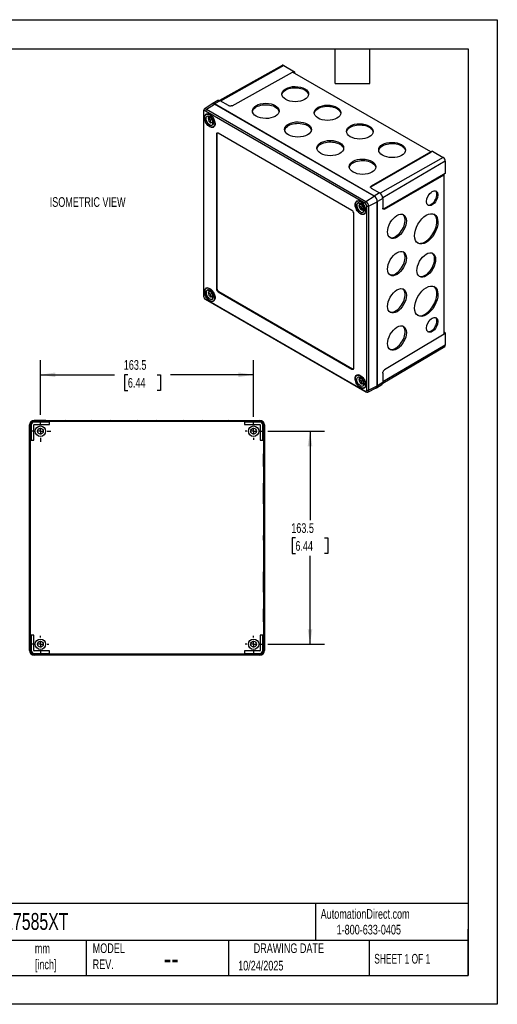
# Model space of a CAD drawing. Header units: millimetres. Extents: x 0 to 978, y 0 to 756.
# Tile 2 of 2: x 612 to 978, y 0 to 756. Entities that reach past the tile are written whole.
import ezdxf

# ---------------------------------------------------------------- set-up
doc = ezdxf.new("R2010")
doc.units = ezdxf.units.MM
doc.header["$LTSCALE"] = 3.5
doc.linetypes.add('CENTERX2', pattern=[20.32, 12.7, -2.54, 2.54, -2.54])
doc.layers.add('CENTER', color=40, linetype='CENTERX2')
doc.layers.add('DIMENSIONS', color=140, linetype='Continuous', lineweight=25)
doc.layers.add('TEXT', color=140, linetype='Continuous', lineweight=25)
doc.styles.add('SLDTEXTSTYLE0', font='TXT', dxfattribs={"width": 0.7})
doc.styles.add('SLDTEXTSTYLE1', font='TXT', dxfattribs={"width": 0.65})
doc.dimstyles.new('SLDDIMSTYLE0', dxfattribs={"dimtxt": 7.553027, "dimasz": 11.557, "dimexe": 0, "dimexo": 0.0625, "dimgap": 1.888257, "dimtad": 0, "dimtih": 1, "dimtoh": 1, "dimdec": 1, "dimrnd": 1e-09, "dimzin": 12, "dimdsep": 46, "dimtxsty": 'SLDTEXTSTYLE0', "dimsah": 1, "dimcen": 0.09, "dimadec": 0, "dimazin": 3, "dimtfac": 1, "dimtdec": 1, "dimtofl": 0, "dimtmove": 0, "dimatfit": 3, "dimfxl": 0, "dimfrac": 2, "dimtolj": 1, "dimtzin": 12, "dimarcsym": 0})

# ---------------------------------------------------------------- blocks, each defined once
blk = doc.blocks.new('_D_9')
at = {"layer": 'DIMENSIONS'}
for p, q in [((627.46, 452.33), (627.46, 494.25)), ((790.96, 450.83), (790.96, 494.25)), ((627.46, 483.14), (684.34, 483.14)), ((694.57, 483.14), (692.03, 483.14)), ((692.03, 483.14), (692.03, 471.14)), ((717.02, 483.14), (719.55, 483.14)), ((719.55, 483.14), (719.55, 471.14)), ((790.96, 483.14), (727.25, 483.14)), ((692.03, 471.14), (694.57, 471.14)), ((719.55, 471.14), (717.02, 471.14))]:
    blk.add_line(p, q, dxfattribs=at)
for points in [[(627.46, 483.14), (639.02, 481.36), (639.02, 484.92)], [(790.96, 483.14), (779.41, 484.92), (779.41, 481.36)]]:
    blk.add_solid(points, dxfattribs=at)
at = {"layer": 'DIMENSIONS', "char_height": 7.408, "attachment_point": 1, "style": 'SLDTEXTSTYLE0'}
for s, insert in [('163.5', (691.43, 494.38)), ('6.44', (694.57, 480.69))]:
    blk.add_mtext(s, dxfattribs=dict(at, insert=insert))
blk = doc.blocks.new('_D_10')
at = {"layer": 'DIMENSIONS'}
for p, q in [((801.95, 439.84), (845.38, 439.84)), ((834.26, 439.84), (834.26, 371.66)), ((823.04, 357.96), (820.5, 357.96)), ((820.5, 357.96), (820.5, 345.96)), ((845.49, 357.96), (848.02, 357.96)), ((848.02, 357.96), (848.02, 345.96)), ((820.5, 345.96), (823.04, 345.96)), ((834.26, 276.34), (834.26, 344.27)), ((848.02, 345.96), (845.49, 345.96)), ((801.95, 276.34), (845.38, 276.34))]:
    blk.add_line(p, q, dxfattribs=at)
for points in [[(834.26, 439.84), (832.49, 428.28), (836.04, 428.28)], [(834.26, 276.34), (836.04, 287.9), (832.49, 287.9)]]:
    blk.add_solid(points, dxfattribs=at)
at = {"layer": 'DIMENSIONS', "char_height": 7.408, "attachment_point": 1, "style": 'SLDTEXTSTYLE0'}
for s, insert in [('163.5', (819.9, 369.2)), ('6.44', (823.04, 355.51))]:
    blk.add_mtext(s, dxfattribs=dict(at, insert=insert))
blk = doc.blocks.new('SW_CENTERMARKSYMBOL_13')
at = {"layer": 'CENTER', "color": 0}
for p, q in [((0, 5.08), (0, 8.04)), ((-5.08, 0), (-8.04, 0)), ((0, 0), (-2.54, 0)), ((0, 0), (0, 2.54)), ((0, 0), (0, -2.54)), ((0, 0), (2.54, 0)), ((5.08, 0), (8.04, 0)), ((0, -5.08), (0, -8.04))]:
    blk.add_line(p, q, dxfattribs=at)
blk = doc.blocks.new('SW_CENTERMARKSYMBOL_14')
at = {"layer": 'CENTER', "color": 0}
for p, q in [((-5.08, 0), (-6.54, 0)), ((0, 0), (-2.54, 0)), ((0, 5.08), (0, 6.54)), ((0, 0), (0, 2.54)), ((0, 0), (0, -2.54)), ((0, 0), (2.54, 0)), ((5.08, 0), (6.54, 0)), ((0, -5.08), (0, -6.54))]:
    blk.add_line(p, q, dxfattribs=at)
blk = doc.blocks.new('SW_CENTERMARKSYMBOL_15')
at = {"layer": 'CENTER', "color": 0}
for p, q in [((-5.08, 0), (-6.54, 0)), ((0, 0), (-2.54, 0)), ((0, 5.08), (0, 6.54)), ((0, 0), (0, 2.54)), ((0, 0), (0, -2.54)), ((0, 0), (2.54, 0)), ((5.08, 0), (6.54, 0)), ((0, -5.08), (0, -6.54))]:
    blk.add_line(p, q, dxfattribs=at)
blk = doc.blocks.new('SW_CENTERMARKSYMBOL_16')
at = {"layer": 'CENTER', "color": 0}
for p, q in [((-5.08, 0), (-6.54, 0)), ((0, 0), (-2.54, 0)), ((0, 5.08), (0, 6.54)), ((0, 0), (0, 2.54)), ((0, 0), (0, -2.54)), ((0, 0), (2.54, 0)), ((5.08, 0), (6.54, 0)), ((0, -5.08), (0, -6.54))]:
    blk.add_line(p, q, dxfattribs=at)

msp = doc.modelspace()

# ---------------------------------------------------------------- linework, layer by layer
at = {"color": 7, "linetype": 'Continuous'}
for p, q in [((0.01, 755.66), (977.91, 755.66)), ((977.91, 755.66), (977.91, 0.01)), ((977.91, 0.01), (0.01, 0.01))]:
    msp.add_line(p, q, dxfattribs=at)
for p, q in [((812.97, 720.63), (764.89, 693.56)), ((814.06, 720.52), (765.73, 693.1)), ((814.06, 720.52), (822.38, 715.71)), ((774.46, 689.67), (820.84, 715.51)), ((926.85, 654.31), (820.84, 715.51)), ((822.38, 715.71), (821.44, 715.17)), ((822.38, 715.71), (822.38, 714.62)), ((759.25, 691.04), (753.17, 686.99)), ((754.74, 686.87), (761.06, 690.9)), ((763.56, 693.55), (759.29, 691.14)), ((765.27, 693.37), (761.03, 690.96)), ((883.43, 620.3), (761.03, 690.96)), ((883.39, 620.28), (761.06, 690.9)), ((771.65, 689.69), (765.27, 693.37)), ((752.59, 685.63), (752.59, 684.77)), ((752.59, 684.77), (752.59, 543.51)), ((754.74, 686.87), (753.99, 685.58)), ((876.32, 614.96), (753.99, 685.58)), ((755.52, 683.44), (754.6, 682.91)), ((754.74, 686.87), (877.07, 616.25)), ((756.03, 681.36), (758.06, 680.19)), ((757.44, 680.54), (756.03, 679.73)), ((759.22, 679.52), (757.44, 680.54)), ((758.06, 680.19), (758.06, 680.9)), ((758.51, 680.45), (758.06, 680.19)), ((758.06, 678.55), (756.03, 679.73)), ((759.35, 679.3), (758.06, 678.55)), ((758.06, 676.21), (758.06, 678.55)), ((759.47, 677.02), (758.06, 676.21)), ((759.47, 677.74), (759.47, 679.08)), ((759.93, 678), (759.47, 677.74)), ((760.09, 677.38), (759.47, 677.74)), ((759.47, 677.74), (759.47, 675.39)), ((760.1, 673.38), (761.02, 673.91)), ((762.79, 667.9), (762.44, 667.69)), ((762.44, 667.69), (762.44, 549.21)), ((762.79, 667.9), (762.79, 549.42)), ((866.46, 609.28), (763.86, 668.51)), ((926.85, 654.31), (881.28, 628)), ((926.85, 653.78), (881.28, 627.47)), ((928.14, 654.66), (926.85, 653.94)), ((926.85, 653.78), (926.85, 654.31)), ((928.14, 654.66), (936.46, 649.86)), ((936.46, 649.86), (888.09, 622.42)), ((938.01, 647.17), (890.07, 619)), ((938.01, 647.17), (938.01, 637.56)), ((936.61, 636.88), (891.04, 610.57)), ((891.5, 610.31), (937.07, 636.62)), ((936.61, 636.88), (937.07, 636.62)), ((938.01, 637.56), (936.75, 636.8)), ((937.07, 514.19), (937.07, 636.62)), ((881.28, 628), (881.28, 627.47)), ((877.07, 616.25), (883.39, 620.28)), ((881.29, 626.39), (887.67, 622.71)), ((887.67, 622.71), (883.43, 620.3)), ((871.13, 616.7), (870.21, 616.17)), ((873.67, 613.45), (871.64, 614.62)), ((873.05, 613.8), (871.64, 612.99)), ((871.64, 612.99), (873.67, 611.81)), ((873.05, 613.8), (874.83, 612.77)), ((873.67, 614.16), (873.67, 613.45)), ((874.13, 613.71), (873.67, 613.45)), ((874.96, 612.56), (873.67, 611.81)), ((875.08, 612.34), (875.08, 611)), ((876.32, 614.96), (877.07, 616.25)), ((877.72, 612.54), (879.21, 612.54)), ((877.72, 471.28), (877.72, 612.54)), ((879.21, 612.54), (885.87, 616)), ((879.21, 612.54), (879.21, 471.28)), ((885.87, 474.74), (885.87, 616)), ((890.11, 618.49), (885.9, 616.02)), ((885.9, 474.67), (885.9, 616.02)), ((890.11, 618.49), (890.11, 611.13)), ((867.87, 488.35), (867.87, 606.83)), ((873.67, 611.81), (873.67, 609.47)), ((875.08, 610.28), (873.67, 609.47)), ((875.54, 611.26), (875.08, 611)), ((875.08, 611), (875.7, 610.64)), ((875.08, 608.65), (875.08, 611)), ((875.71, 606.64), (876.63, 607.17)), ((891.04, 610.57), (891.5, 610.31)), ((755.52, 549.94), (754.6, 549.41)), ((758.06, 546.68), (756.03, 547.86)), ((757.44, 547.04), (756.03, 546.22)), ((756.03, 546.22), (758.06, 545.05)), ((757.44, 547.04), (759.22, 546.01)), ((758.06, 547.4), (758.06, 546.68)), ((758.51, 546.95), (758.06, 546.68)), ((759.35, 545.8), (758.06, 545.05)), ((758.06, 545.05), (758.06, 542.7)), ((759.47, 545.58), (759.47, 544.23)), ((759.93, 544.5), (759.47, 544.23)), ((759.47, 544.23), (760.09, 543.88)), ((759.47, 541.89), (759.47, 544.23)), ((762.79, 549.42), (762.44, 549.21)), ((764.21, 546.97), (763.86, 546.77)), ((763.86, 546.77), (866.46, 487.54)), ((764.21, 546.97), (866.81, 487.74)), ((753.99, 541.09), (876.32, 470.47)), ((754.74, 540.66), (753.99, 541.09)), ((877.07, 470.04), (754.74, 540.66)), ((759.47, 543.52), (758.06, 542.7)), ((760.1, 539.88), (761.02, 540.41)), ((937.07, 514.19), (891.5, 486.96)), ((937.07, 515.98), (938.01, 515.43)), ((938.01, 515.43), (937.07, 514.89)), ((938.01, 515.43), (938.01, 505.82)), ((890.08, 476.72), (937.57, 504.82)), ((938.01, 505.82), (890.11, 477.68)), ((866.81, 487.74), (866.46, 487.54)), ((890.11, 484.51), (890.11, 477.15)), ((871.13, 483.2), (870.21, 482.66)), ((871.64, 481.11), (873.67, 479.94)), ((873.05, 480.3), (871.64, 479.48)), ((873.67, 478.31), (871.64, 479.48)), ((874.83, 479.27), (873.05, 480.3)), ((873.67, 479.94), (873.67, 480.65)), ((874.13, 480.21), (873.67, 479.94)), ((874.96, 479.06), (873.67, 478.31)), ((873.67, 475.96), (873.67, 478.31)), ((875.08, 476.78), (873.67, 475.96)), ((875.08, 477.49), (875.08, 478.84)), ((875.54, 477.76), (875.08, 477.49)), ((875.7, 477.14), (875.08, 477.49)), ((875.08, 477.49), (875.08, 475.15)), ((890.11, 477.15), (885.9, 474.67)), ((875.71, 473.14), (876.63, 473.67)), ((876.32, 470.47), (877.07, 470.04)), ((877.72, 471.28), (879.21, 471.28)), ((878.53, 469.86), (885.08, 473.1)), ((879.21, 471.28), (885.87, 474.74)), ((885.19, 473.08), (889.4, 475.57)), ((622.66, 448.09), (622.66, 448.14)), ((622.66, 448.14), (795.76, 448.14)), ((631.68, 448.09), (622.66, 448.09)), ((631.68, 447.44), (622.66, 447.44)), ((622.66, 446.84), (622.66, 447.44)), ((634.43, 446.84), (622.66, 446.84)), ((631.68, 447.44), (631.68, 448.09)), ((634.25, 447.5), (633.68, 448.07)), ((633.68, 448.07), (633.68, 447.42)), ((634.25, 446.86), (633.68, 447.42)), ((634.25, 446.86), (634.25, 447.5)), ((634.25, 447.5), (784.18, 447.5)), ((634.45, 446.86), (634.25, 446.86)), ((634.43, 446.84), (634.45, 446.86)), ((634.43, 444.87), (634.43, 446.84)), ((634.45, 444.86), (634.45, 446.86)), ((784, 446.84), (783.98, 446.86)), ((784.18, 446.86), (783.98, 446.86)), ((783.98, 446.86), (783.98, 444.86)), ((784, 446.84), (784, 444.87)), ((795.76, 446.84), (784, 446.84)), ((784.75, 448.07), (784.18, 447.5)), ((784.18, 446.86), (784.18, 447.5)), ((784.18, 446.86), (784.75, 447.42)), ((784.75, 447.42), (784.75, 448.07)), ((786.75, 448.09), (795.76, 448.09)), ((786.75, 448.09), (786.75, 447.44)), ((795.76, 447.44), (786.75, 447.44)), ((795.76, 448.09), (795.76, 448.14)), ((795.76, 446.84), (795.76, 447.44)), ((619.16, 271.54), (619.16, 444.64)), ((619.22, 444.64), (619.16, 444.64)), ((619.22, 444.64), (619.22, 435.62)), ((619.86, 444.64), (619.86, 435.62)), ((620.47, 444.64), (619.86, 444.64)), ((620.47, 444.64), (620.47, 432.87)), ((622.43, 432.87), (622.43, 444.64)), ((622.43, 444.64), (622.45, 444.64)), ((622.45, 432.86), (622.45, 444.64)), ((622.66, 444.87), (634.43, 444.87)), ((622.66, 444.87), (622.66, 444.86)), ((622.66, 444.86), (634.45, 444.86)), ((634.43, 444.87), (634.45, 444.86)), ((784, 444.87), (783.98, 444.86)), ((783.98, 444.86), (795.76, 444.86)), ((784, 444.87), (795.76, 444.87)), ((795.76, 444.87), (795.76, 444.86)), ((796, 444.64), (795.98, 444.64)), ((795.98, 444.64), (795.98, 432.86)), ((796, 444.64), (796, 432.87)), ((797.96, 432.87), (797.96, 444.64)), ((797.96, 444.64), (798.56, 444.64)), ((798.56, 435.62), (798.56, 444.64)), ((799.21, 444.64), (799.21, 435.62)), ((799.21, 444.64), (799.26, 444.64)), ((799.26, 444.64), (799.26, 271.54)), ((619.22, 435.62), (619.86, 435.62)), ((619.23, 433.62), (619.8, 433.06)), ((619.88, 433.62), (619.23, 433.62)), ((620.45, 433.06), (619.8, 433.06)), ((619.8, 283.13), (619.8, 433.06)), ((620.45, 433.06), (619.88, 433.62)), ((620.45, 433.06), (620.45, 432.86)), ((620.47, 432.87), (620.45, 432.86)), ((620.45, 432.86), (622.45, 432.86)), ((620.47, 432.87), (622.43, 432.87)), ((622.43, 432.87), (622.45, 432.86)), ((796, 432.87), (795.98, 432.86)), ((795.98, 432.86), (797.98, 432.86)), ((796, 432.87), (797.96, 432.87)), ((797.96, 432.87), (797.98, 432.86)), ((797.98, 433.06), (798.55, 433.62)), ((797.98, 432.86), (797.98, 433.06)), ((797.98, 433.06), (798.63, 433.06)), ((799.19, 433.62), (798.55, 433.62)), ((798.56, 435.62), (799.21, 435.62)), ((798.63, 433.06), (799.19, 433.62)), ((798.63, 433.06), (798.63, 283.13)), ((619.22, 280.56), (619.22, 271.54)), ((619.86, 280.56), (619.22, 280.56)), ((619.8, 283.13), (619.23, 282.56)), ((619.23, 282.56), (619.88, 282.56)), ((620.45, 283.13), (619.8, 283.13)), ((619.86, 280.56), (619.86, 271.54)), ((620.45, 283.13), (619.88, 282.56)), ((620.45, 283.33), (620.45, 283.13)), ((620.47, 283.31), (620.45, 283.33)), ((622.45, 283.33), (620.45, 283.33)), ((622.43, 283.31), (620.47, 283.31)), ((620.47, 283.31), (620.47, 271.54)), ((622.43, 283.31), (622.45, 283.33)), ((622.43, 271.54), (622.43, 283.31)), ((622.45, 271.54), (622.45, 283.33)), ((796, 283.31), (795.98, 283.33)), ((795.98, 283.33), (795.98, 271.54)), ((797.98, 283.33), (795.98, 283.33)), ((796, 283.31), (796, 271.54)), ((797.96, 283.31), (796, 283.31)), ((797.96, 283.31), (797.98, 283.33)), ((797.96, 271.54), (797.96, 283.31)), ((797.98, 283.13), (797.98, 283.33)), ((797.98, 283.13), (798.55, 282.56)), ((797.98, 283.13), (798.63, 283.13)), ((798.55, 282.56), (799.19, 282.56)), ((798.56, 271.54), (798.56, 280.56)), ((799.21, 280.56), (798.56, 280.56)), ((799.19, 282.56), (798.63, 283.13)), ((799.21, 280.56), (799.21, 271.54)), ((619.22, 271.54), (619.16, 271.54)), ((620.47, 271.54), (619.86, 271.54)), ((622.43, 271.54), (622.45, 271.54)), ((622.66, 271.31), (622.66, 271.33)), ((634.45, 271.33), (622.66, 271.33)), ((634.43, 271.31), (622.66, 271.31)), ((622.66, 269.34), (634.43, 269.34)), ((622.66, 269.34), (622.66, 268.74)), ((622.66, 268.74), (631.68, 268.74)), ((622.66, 268.09), (622.66, 268.04)), ((622.66, 268.09), (631.68, 268.09)), ((795.76, 268.04), (622.66, 268.04)), ((631.68, 268.09), (631.68, 268.74)), ((634.25, 269.33), (633.68, 268.76)), ((633.68, 268.76), (633.68, 268.11)), ((633.68, 268.11), (634.25, 268.68)), ((634.25, 269.33), (634.45, 269.33)), ((634.25, 269.33), (634.25, 268.68)), ((784.18, 268.68), (634.25, 268.68)), ((634.43, 271.31), (634.45, 271.33)), ((634.43, 269.34), (634.43, 271.31)), ((634.43, 269.34), (634.45, 269.33)), ((634.45, 269.33), (634.45, 271.33)), ((784, 271.31), (783.98, 271.33)), ((795.76, 271.33), (783.98, 271.33)), ((783.98, 271.33), (783.98, 269.33)), ((784, 269.34), (783.98, 269.33)), ((783.98, 269.33), (784.18, 269.33)), ((784, 271.31), (784, 269.34)), ((795.76, 271.31), (784, 271.31)), ((784, 269.34), (795.76, 269.34)), ((784.18, 269.33), (784.75, 268.76)), ((784.18, 269.33), (784.18, 268.68)), ((784.18, 268.68), (784.75, 268.11)), ((784.75, 268.11), (784.75, 268.76)), ((786.75, 268.74), (795.76, 268.74)), ((786.75, 268.74), (786.75, 268.09)), ((795.76, 268.09), (786.75, 268.09)), ((795.76, 271.31), (795.76, 271.33)), ((795.76, 269.34), (795.76, 268.74)), ((795.76, 268.09), (795.76, 268.04)), ((796, 271.54), (795.98, 271.54)), ((797.96, 271.54), (798.56, 271.54)), ((799.21, 271.54), (799.26, 271.54))]:
    msp.add_line(p, q)
at = {"flags": 128}
for points in [[(812.72, 698.07), (812.74, 698.17), (812.98, 698.97), (813.4, 699.74), (814, 700.47), (814.77, 701.14), (815.69, 701.75), (816.74, 702.28), (817.91, 702.73), (819.17, 703.07), (820.51, 703.32), (821.89, 703.45), (823.28, 703.48), (824.68, 703.4), (826.04, 703.21), (827.34, 702.91), (828.56, 702.52), (829.67, 702.03), (830.66, 701.46), (831.51, 700.81), (832.19, 700.11), (832.7, 699.36), (833.04, 698.57), (833.15, 698.02)], [(790.11, 685.13), (790.35, 685.91), (790.77, 686.68), (791.37, 687.41), (792.14, 688.08), (793.06, 688.69), (794.11, 689.22), (795.28, 689.66), (796.55, 690.01), (797.88, 690.25), (799.26, 690.39), (800.66, 690.42), (802.05, 690.34), (803.41, 690.15), (804.71, 689.85), (805.93, 689.45), (807.04, 688.97), (808.03, 688.39), (808.88, 687.75), (809.56, 687.05), (810.08, 686.3), (810.41, 685.51), (810.51, 685.07)], [(837.47, 683.79), (837.49, 683.89), (837.72, 684.68), (838.15, 685.45), (838.75, 686.18), (839.52, 686.86), (840.44, 687.46), (841.49, 688), (842.66, 688.44), (843.92, 688.79), (845.26, 689.03), (846.63, 689.17), (848.03, 689.19), (849.42, 689.11), (850.78, 688.92), (852.09, 688.62), (853.3, 688.23), (854.42, 687.74), (855.41, 687.17), (856.25, 686.53), (856.94, 685.82), (857.45, 685.07), (857.78, 684.29), (857.9, 683.73)], [(757.35, 673.41), (756.62, 673.91), (755.91, 674.54), (755.25, 675.3), (754.65, 676.14), (754.14, 677.04), (753.74, 677.99), (753.45, 678.93), (753.29, 679.86), (753.25, 680.72), (753.35, 681.51), (753.58, 682.18), (753.93, 682.73), (754.39, 683.13), (754.94, 683.37), (755.57, 683.44), (756.26, 683.34), (756.98, 683.08), (757.72, 682.65), (758.44, 682.08), (759.13, 681.39), (759.76, 680.59), (760.31, 679.71), (760.77, 678.78), (761.12, 677.83), (761.35, 676.89), (761.45, 675.99), (761.41, 675.16), (761.25, 674.43), (760.96, 673.82), (760.56, 673.34), (760.05, 673.02), (759.45, 672.87), (758.79, 672.88), (758.08, 673.06), (757.35, 673.41)], [(757.35, 682.64), (758.06, 682.15), (758.75, 681.52), (759.4, 680.78), (759.97, 679.95), (760.45, 679.06), (760.83, 678.14), (761.09, 677.22), (761.22, 676.33), (761.22, 675.5), (761.09, 674.76), (760.83, 674.13), (760.45, 673.65), (759.97, 673.31), (759.4, 673.15), (758.75, 673.15), (758.06, 673.32), (757.35, 673.66), (756.64, 674.14), (755.95, 674.77), (755.3, 675.51), (754.73, 676.34), (754.25, 677.23), (753.87, 678.15), (753.61, 679.08), (753.48, 679.97), (753.48, 680.8), (753.61, 681.53), (753.87, 682.16), (754.25, 682.64), (754.73, 682.98), (755.3, 683.15), (755.95, 683.14), (756.64, 682.97), (757.35, 682.64)], [(757.35, 681.41), (757.96, 680.99), (758.54, 680.42), (759.06, 679.76), (759.51, 679.02), (759.85, 678.23), (760.08, 677.45), (760.17, 676.69), (760.14, 676.01), (759.98, 675.42), (759.69, 674.96), (759.3, 674.65), (758.81, 674.51), (758.25, 674.53), (757.66, 674.72), (757.04, 675.08), (756.45, 675.57), (755.89, 676.19), (755.4, 676.9), (755.01, 677.66), (754.72, 678.45), (754.56, 679.23), (754.53, 679.95), (754.62, 680.59), (754.85, 681.12), (755.19, 681.51), (755.64, 681.73), (756.16, 681.8), (756.74, 681.69), (757.35, 681.41)], [(756.03, 681.36), (756.14, 681.7), (756.19, 681.79)], [(759.93, 675.31), (759.83, 675.32), (759.47, 675.39)], [(814.86, 670.84), (815.1, 671.62), (815.52, 672.39), (816.12, 673.12), (816.89, 673.79), (817.81, 674.4), (818.86, 674.93), (820.03, 675.38), (821.3, 675.72), (822.63, 675.97), (824.01, 676.1), (825.41, 676.13), (826.8, 676.05), (828.16, 675.86), (829.46, 675.56), (830.68, 675.17), (831.79, 674.68), (832.78, 674.11), (833.63, 673.46), (834.31, 672.76), (834.83, 672.01), (835.16, 671.22), (835.26, 670.79)], [(862.22, 669.5), (862.24, 669.6), (862.47, 670.39), (862.9, 671.16), (863.5, 671.89), (864.26, 672.57), (865.18, 673.18), (866.24, 673.71), (867.41, 674.15), (868.67, 674.5), (870, 674.74), (871.38, 674.88), (872.78, 674.91), (874.17, 674.82), (875.53, 674.63), (876.83, 674.34), (878.05, 673.94), (879.17, 673.45), (880.16, 672.88), (881, 672.24), (881.69, 671.53), (882.2, 670.78), (882.53, 670), (882.65, 669.45)], [(839.61, 656.55), (839.85, 657.33), (840.27, 658.1), (840.87, 658.83), (841.64, 659.51), (842.56, 660.12), (843.61, 660.65), (844.78, 661.09), (846.04, 661.44), (847.38, 661.68), (848.76, 661.82), (850.15, 661.84), (851.55, 661.76), (852.91, 661.57), (854.21, 661.27), (855.43, 660.88), (856.54, 660.39), (857.53, 659.82), (858.38, 659.18), (859.06, 658.47), (859.57, 657.72), (859.91, 656.94), (860.01, 656.5)], [(886.97, 655.21), (886.98, 655.31), (887.22, 656.11), (887.65, 656.88), (888.25, 657.61), (889.01, 658.28), (889.93, 658.89), (890.99, 659.42), (892.16, 659.86), (893.42, 660.21), (894.75, 660.46), (896.13, 660.59), (897.53, 660.62), (898.92, 660.54), (900.28, 660.35), (901.58, 660.05), (902.8, 659.65), (903.92, 659.17), (904.91, 658.6), (905.75, 657.95), (906.44, 657.25), (906.95, 656.5), (907.28, 655.71), (907.4, 655.16)], [(864.36, 642.26), (864.59, 643.04), (865.02, 643.81), (865.62, 644.54), (866.39, 645.22), (867.31, 645.83), (868.36, 646.36), (869.53, 646.8), (870.79, 647.15), (872.13, 647.39), (873.5, 647.53), (874.9, 647.56), (876.29, 647.47), (877.65, 647.28), (878.96, 646.99), (880.17, 646.59), (881.29, 646.1), (882.28, 645.53), (883.12, 644.89), (883.81, 644.19), (884.32, 643.43), (884.65, 642.65), (884.76, 642.21)], [(924.48, 613.49), (924.96, 613.4), (925.66, 613.42), (926.4, 613.62), (927.17, 613.99), (927.94, 614.51), (928.68, 615.17), (929.38, 615.95), (930.01, 616.82), (930.56, 617.77), (931, 618.75), (931.32, 619.74), (931.52, 620.72), (931.59, 621.64), (931.52, 622.49), (931.32, 623.23), (931, 623.85), (930.65, 624.24)], [(872.96, 616.14), (873.69, 615.64), (874.4, 615.01), (875.07, 614.26), (875.66, 613.41), (876.17, 612.51), (876.57, 611.56), (876.86, 610.62), (877.03, 609.69), (877.06, 608.83), (876.96, 608.04), (876.73, 607.37), (876.38, 606.82), (875.93, 606.42), (875.37, 606.18), (874.74, 606.11), (874.05, 606.21), (873.33, 606.48), (872.59, 606.9), (871.87, 607.47), (871.18, 608.17), (870.55, 608.97), (870, 609.84), (869.54, 610.77), (869.19, 611.72), (868.96, 612.66), (868.86, 613.56), (868.9, 614.39), (869.06, 615.12), (869.35, 615.73), (869.76, 616.21), (870.26, 616.53), (870.86, 616.68), (871.52, 616.67), (872.23, 616.49), (872.96, 616.14)], [(872.96, 615.9), (872.25, 616.23), (871.56, 616.4), (870.91, 616.41), (870.34, 616.24), (869.86, 615.9), (869.48, 615.42), (869.22, 614.79), (869.09, 614.05), (869.09, 613.23), (869.22, 612.34), (869.48, 611.41), (869.86, 610.49), (870.34, 609.6), (870.91, 608.77), (871.56, 608.03), (872.25, 607.4), (872.96, 606.91), (873.68, 606.58), (874.37, 606.41), (875.01, 606.4), (875.58, 606.57), (876.07, 606.91), (876.44, 607.39), (876.7, 608.02), (876.83, 608.75), (876.83, 609.58), (876.7, 610.47), (876.44, 611.4), (876.07, 612.32), (875.58, 613.21), (875.01, 614.04), (874.37, 614.78), (873.68, 615.41), (872.96, 615.9)], [(872.96, 614.67), (872.35, 614.95), (871.77, 615.05), (871.25, 614.99), (870.81, 614.76), (870.46, 614.38), (870.24, 613.85), (870.14, 613.21), (870.17, 612.49), (870.33, 611.71), (870.62, 610.92), (871.02, 610.16), (871.5, 609.45), (872.06, 608.83), (872.66, 608.33), (873.27, 607.98), (873.87, 607.79), (874.42, 607.76), (874.91, 607.91), (875.3, 608.22), (875.59, 608.68), (875.75, 609.27), (875.79, 609.95), (875.69, 610.71), (875.46, 611.49), (875.12, 612.27), (874.67, 613.02), (874.15, 613.68), (873.57, 614.24), (872.96, 614.67)], [(871.8, 615.05), (871.76, 614.96), (871.64, 614.62)], [(875.08, 608.65), (875.44, 608.58), (875.54, 608.57)], [(895.39, 588.52), (896.18, 588.33), (897.06, 588.32), (897.99, 588.47), (898.96, 588.8), (899.95, 589.29), (900.93, 589.94), (901.9, 590.73), (902.83, 591.65), (903.71, 592.68), (904.52, 593.81), (905.24, 595), (905.87, 596.25), (906.38, 597.52), (906.78, 598.8), (907.04, 600.05), (907.18, 601.26), (907.18, 602.41), (907.04, 603.46), (906.78, 604.4), (906.38, 605.23), (905.87, 605.9), (905.54, 606.21)], [(916.66, 584.34), (917.45, 584.09), (918.38, 583.98), (919.38, 584.04), (920.42, 584.26), (921.49, 584.65), (922.57, 585.21), (923.66, 585.91), (924.73, 586.75), (925.77, 587.73), (926.76, 588.82), (927.7, 590), (928.55, 591.27), (929.32, 592.61), (929.99, 593.99), (930.56, 595.39), (931, 596.79), (931.33, 598.18), (931.52, 599.53), (931.59, 600.82), (931.52, 602.04), (931.33, 603.16), (931, 604.17), (930.56, 605.06), (929.99, 605.81), (929.33, 606.41)], [(895.39, 559.94), (896.18, 559.76), (897.06, 559.74), (897.99, 559.89), (898.96, 560.22), (899.95, 560.71), (900.93, 561.36), (901.9, 562.15), (902.83, 563.07), (903.71, 564.1), (904.52, 565.23), (905.24, 566.43), (905.87, 567.67), (906.38, 568.95), (906.78, 570.22), (907.04, 571.47), (907.18, 572.68), (907.18, 573.83), (907.04, 574.88), (906.78, 575.83), (906.38, 576.65), (905.87, 577.33), (905.54, 577.63)], [(917.91, 558.76), (918, 558.72), (918.81, 558.53), (919.69, 558.51), (920.62, 558.67), (921.59, 558.99), (922.57, 559.48), (923.56, 560.13), (924.53, 560.92), (925.46, 561.84), (926.34, 562.88), (927.15, 564), (927.87, 565.2), (928.5, 566.45), (929.01, 567.72), (929.4, 568.99), (929.67, 570.25), (929.81, 571.46), (929.81, 572.6), (929.67, 573.65), (929.4, 574.6), (929.01, 575.42), (928.5, 576.1), (928.08, 576.48)], [(757.35, 549.38), (758.08, 548.88), (758.79, 548.24), (759.45, 547.49), (760.05, 546.65), (760.56, 545.74), (760.96, 544.8), (761.25, 543.85), (761.41, 542.93), (761.45, 542.06), (761.35, 541.28), (761.12, 540.6), (760.77, 540.06), (760.31, 539.66), (759.76, 539.42), (759.13, 539.35), (758.44, 539.45), (757.72, 539.71), (756.98, 540.14), (756.26, 540.71), (755.57, 541.4), (754.94, 542.2), (754.39, 543.08), (753.93, 544.01), (753.58, 544.96), (753.35, 545.9), (753.25, 546.79), (753.29, 547.62), (753.45, 548.36), (753.74, 548.97), (754.14, 549.45), (754.65, 549.77), (755.25, 549.92), (755.91, 549.91), (756.62, 549.72), (757.35, 549.38)], [(757.35, 540.15), (758.06, 539.81), (758.75, 539.64), (759.4, 539.64), (759.97, 539.81), (760.45, 540.14), (760.83, 540.63), (761.09, 541.25), (761.22, 541.99), (761.22, 542.82), (761.09, 543.71), (760.83, 544.63), (760.45, 545.56), (759.97, 546.45), (759.4, 547.28), (758.75, 548.02), (758.06, 548.64), (757.35, 549.13), (756.64, 549.47), (755.95, 549.64), (755.3, 549.64), (754.73, 549.47), (754.25, 549.14), (753.87, 548.65), (753.61, 548.03), (753.48, 547.29), (753.48, 546.46), (753.61, 545.57), (753.87, 544.65), (754.25, 543.73), (754.73, 542.84), (755.3, 542.01), (755.95, 541.27), (756.64, 540.64), (757.35, 540.15)], [(757.35, 541.38), (757.96, 541.1), (758.54, 540.99), (759.06, 541.05), (759.51, 541.28), (759.85, 541.67), (760.08, 542.19), (760.17, 542.83), (760.14, 543.56), (759.98, 544.33), (759.69, 545.12), (759.3, 545.89), (758.81, 546.6), (758.25, 547.22), (757.66, 547.71), (757.04, 548.07), (756.45, 548.26), (755.89, 548.28), (755.4, 548.14), (755.01, 547.83), (754.72, 547.37), (754.56, 546.78), (754.53, 546.1), (754.62, 545.34), (754.85, 544.55), (755.19, 543.77), (755.64, 543.03), (756.16, 542.36), (756.74, 541.8), (757.35, 541.38)], [(756.19, 548.29), (756.14, 548.2), (756.03, 547.86)], [(895.39, 531.36), (896.18, 531.18), (897.06, 531.16), (897.99, 531.31), (898.96, 531.64), (899.95, 532.13), (900.93, 532.78), (901.9, 533.57), (902.83, 534.49), (903.71, 535.52), (904.52, 536.65), (905.24, 537.85), (905.87, 539.09), (906.38, 540.37), (906.78, 541.64), (907.04, 542.9), (907.18, 544.1), (907.18, 545.25), (907.04, 546.3), (906.78, 547.25), (906.38, 548.07), (905.87, 548.75), (905.54, 549.05)], [(916.66, 528.82), (917.45, 528.57), (918.38, 528.45), (919.38, 528.51), (920.42, 528.74), (921.49, 529.13), (922.57, 529.68), (923.66, 530.38), (924.73, 531.23), (925.77, 532.2), (926.76, 533.29), (927.7, 534.48), (928.55, 535.75), (929.32, 537.08), (929.99, 538.46), (930.56, 539.86), (931, 541.27), (931.33, 542.65), (931.52, 544), (931.59, 545.3), (931.52, 546.51), (931.33, 547.64), (931, 548.65), (930.56, 549.54), (929.99, 550.29), (929.33, 550.89)], [(759.47, 541.89), (759.83, 541.82), (759.93, 541.81)], [(924.48, 516.32), (924.96, 516.23), (925.66, 516.25), (926.4, 516.45), (927.17, 516.82), (927.94, 517.34), (928.68, 518), (929.38, 518.78), (930.01, 519.65), (930.56, 520.6), (931, 521.58), (931.32, 522.57), (931.52, 523.55), (931.59, 524.47), (931.52, 525.32), (931.32, 526.07), (931, 526.68), (930.65, 527.07)], [(895.39, 502.78), (896.18, 502.6), (897.06, 502.58), (897.99, 502.73), (898.96, 503.06), (899.95, 503.55), (900.93, 504.2), (901.9, 504.99), (902.83, 505.91), (903.71, 506.95), (904.52, 508.07), (905.24, 509.27), (905.87, 510.51), (906.38, 511.79), (906.78, 513.06), (907.04, 514.32), (907.18, 515.53), (907.18, 516.67), (907.04, 517.72), (906.78, 518.67), (906.38, 519.49), (905.87, 520.17), (905.54, 520.47)], [(872.96, 473.16), (872.23, 473.66), (871.52, 474.3), (870.86, 475.05), (870.26, 475.89), (869.76, 476.8), (869.35, 477.74), (869.06, 478.69), (868.9, 479.61), (868.86, 480.48), (868.96, 481.26), (869.19, 481.94), (869.54, 482.49), (870, 482.88), (870.55, 483.12), (871.18, 483.19), (871.87, 483.1), (872.59, 482.83), (873.33, 482.41), (874.05, 481.84), (874.74, 481.14), (875.37, 480.34), (875.93, 479.46), (876.38, 478.53), (876.73, 477.58), (876.96, 476.65), (877.06, 475.75), (877.03, 474.92), (876.86, 474.19), (876.57, 473.57), (876.17, 473.1), (875.66, 472.78), (875.07, 472.62), (874.4, 472.63), (873.69, 472.82), (872.96, 473.16)], [(872.96, 473.41), (872.25, 473.9), (871.56, 474.52), (870.91, 475.26), (870.34, 476.09), (869.86, 476.99), (869.48, 477.91), (869.22, 478.83), (869.09, 479.72), (869.09, 480.55), (869.22, 481.29), (869.48, 481.91), (869.86, 482.4), (870.34, 482.73), (870.91, 482.9), (871.56, 482.9), (872.25, 482.73), (872.96, 482.39), (873.68, 481.9), (874.37, 481.28), (875.01, 480.54), (875.58, 479.71), (876.07, 478.82), (876.44, 477.89), (876.7, 476.97), (876.83, 476.08), (876.83, 475.25), (876.7, 474.51), (876.44, 473.89), (876.07, 473.4), (875.58, 473.07), (875.01, 472.9), (874.37, 472.9), (873.68, 473.07), (872.96, 473.41)], [(872.96, 474.63), (872.35, 475.06), (871.77, 475.62), (871.25, 476.29), (870.81, 477.03), (870.46, 477.81), (870.24, 478.6), (870.14, 479.35), (870.17, 480.04), (870.33, 480.63), (870.62, 481.08), (871.02, 481.39), (871.5, 481.54), (872.06, 481.52), (872.66, 481.32), (873.27, 480.97), (873.87, 480.47), (874.42, 479.86), (874.91, 479.15), (875.3, 478.38), (875.59, 477.59), (875.75, 476.82), (875.79, 476.09), (875.69, 475.45), (875.46, 474.93), (875.12, 474.54), (874.67, 474.31), (874.15, 474.25), (873.57, 474.36), (872.96, 474.63)], [(871.64, 481.11), (871.76, 481.46), (871.8, 481.55)], [(875.54, 475.07), (875.44, 475.08), (875.08, 475.15)]]:
    msp.add_lwpolyline(points, dxfattribs=at)
for centre, radius in [((627.46, 439.84), 4), ((627.46, 439.84), 2.25), ((790.96, 439.84), 4), ((790.96, 439.84), 2.25), ((627.46, 276.34), 4), ((790.96, 276.34), 4), ((627.46, 276.34), 2.25), ((790.96, 276.34), 2.25)]:
    msp.add_circle(centre, radius)
for centre, radius, start, end in [((813.42, 719.62), 1.11, 54.42771, 113.78891), ((760.05, 689.77), 1.54, 50.69282, 137.47787), ((760.05, 689.59), 1.65, 52.43723, 119.1266), ((764.26, 691.96), 1.74, 54.42771, 113.78891), ((753.9, 685.84), 1.32, 50.79671, 189.21404), ((753.45, 684.91), 0.863, 50.79671, 189.21404), ((762.44, 681.08), 6.56, 191.94922, 228.05078), ((763.3, 667.83), 0.873, 50.79671, 189.21404), ((763.89, 667.98), 1.1, 140.02771, 184.26804), ((934.64, 647.01), 3.38, 2.60548, 57.39452), ((880.49, 615.75), 5.38, 2.60548, 57.39452), ((880.53, 615.77), 5.38, 2.60548, 57.39452), ((884.81, 618.25), 5.3, 2.60548, 57.39452), ((878.05, 614.34), 6.56, 191.94922, 228.05078), ((874.68, 612.4), 3.04, 2.60548, 57.39452), ((874.56, 612.33), 4.66, 2.60548, 57.39452), ((864.8, 606.69), 3.07, 2.60548, 57.39452), ((762.44, 547.58), 6.56, 191.94922, 228.05078), ((765.51, 549.35), 3.07, 182.60548, 237.39452), ((765.87, 549.56), 3.07, 182.60548, 237.39452), ((755.63, 543.65), 3.04, 182.60548, 237.39452), ((936.91, 505.71), 1.11, 306.20937, 5.57568), ((867.01, 488.21), 0.873, 230.79671, 9.21404), ((867.43, 488.65), 1.1, 235.73527, 279.96951), ((878.05, 480.84), 6.56, 191.94922, 228.05078), ((888.38, 476.98), 1.74, 306.20937, 5.57568), ((876.87, 471.14), 0.863, 230.79671, 9.21404), ((877.9, 471.06), 1.32, 230.79671, 9.21404), ((884.38, 474.43), 1.54, 282.52051, 9.31217), ((884.18, 474.54), 1.7, 301.85778, 6.58036), ((622.66, 444.64), 3.5, 90, 180), ((622.66, 444.64), 3.45, 90, 180), ((622.66, 444.64), 2.8, 90, 180), ((622.66, 444.64), 2.2, 90, 180), ((795.76, 444.64), 3.5, 0, 90), ((795.76, 444.64), 3.45, 0, 90), ((795.76, 444.64), 2.8, 0, 90), ((795.76, 444.64), 2.2, 0, 90), ((622.66, 444.64), 0.233, 90, 180), ((622.66, 444.64), 0.215, 90, 180), ((795.76, 444.64), 0.233, 0, 90), ((795.76, 444.64), 0.215, 0, 90), ((622.66, 271.54), 3.5, 180, 270), ((622.66, 271.54), 3.45, 180, 270), ((622.66, 271.54), 2.8, 180, 270), ((622.66, 271.54), 2.2, 180, 270), ((622.66, 271.54), 0.233, 180, 270), ((622.66, 271.54), 0.215, 180, 270), ((795.76, 271.54), 2.8, 270, 0), ((795.76, 271.54), 2.2, 270, 0), ((795.76, 271.54), 0.233, 270, 0), ((795.76, 271.54), 0.215, 270, 0), ((795.76, 271.54), 3.5, 270, 0), ((795.76, 271.54), 3.45, 270, 0)]:
    msp.add_arc(centre, radius, start, end)
for centre, major_axis, ratio in [((822.93, 698.52), (10.25, -0.08), 0.572227), ((800.31, 685.69), (10.25, -0.08), 0.572227), ((847.68, 684.24), (10.25, -0.08), 0.572227), ((825.06, 671.4), (10.25, -0.08), 0.572227), ((872.43, 669.95), (10.25, -0.08), 0.572227), ((849.8, 657.11), (10.25, -0.08), 0.572227), ((897.18, 655.66), (10.25, -0.08), 0.572227), ((874.55, 642.83), (10.25, -0.08), 0.572227), ((927.96, 618.64), (3.08, 5.44), 0.572321), ((900.97, 597.07), (5.06, 8.92), 0.572321), ((923.4, 595.14), (6.29, 11.09), 0.572321), ((900.97, 568.49), (5.06, 8.92), 0.572321), ((923.4, 567.38), (5.06, 8.92), 0.572321), ((923.4, 539.61), (6.29, 11.09), 0.572321), ((900.97, 539.91), (5.06, 8.92), 0.572321), ((900.97, 511.33), (5.06, 8.92), 0.572321), ((927.96, 521.47), (3.08, 5.44), 0.572321), ((656.71, 447.95), (10.25, 0), 0.008727), ((656.71, 447.67), (10.25, 0), 0.008727), ((691.71, 447.95), (10.25, 0), 0.008727), ((691.71, 447.67), (10.25, 0), 0.008727), ((726.71, 447.95), (10.25, 0), 0.008727), ((726.71, 447.67), (10.25, 0), 0.008727), ((761.71, 447.95), (10.25, 0), 0.008727), ((761.71, 447.67), (10.25, 0), 0.008727), ((619.69, 417.59), (0, 6.25), 0.008727), ((798.74, 417.59), (0, 6.25), 0.008727), ((619.35, 410.59), (0, 10.25), 0.008727), ((799.08, 410.59), (0, 10.25), 0.008727), ((619.63, 392.09), (0, 12.75), 0.008727), ((798.8, 392.09), (0, 12.75), 0.008727), ((619.35, 375.59), (0, 10.25), 0.008727), ((799.08, 375.59), (0, 10.25), 0.008727), ((619.63, 358.09), (0, 10.25), 0.008727), ((798.8, 358.09), (0, 10.25), 0.008727), ((619.35, 340.59), (0, 10.25), 0.008727), ((799.08, 340.59), (0, 10.25), 0.008727), ((619.63, 324.09), (0, 12.75), 0.008727), ((798.8, 324.09), (0, 12.75), 0.008727), ((619.35, 305.59), (0, 10.25), 0.008727), ((799.08, 305.59), (0, 10.25), 0.008727), ((619.69, 298.59), (0, 6.25), 0.008727), ((798.74, 298.59), (0, 6.25), 0.008727), ((662.21, 268.51), (10.25, 0), 0.008727), ((662.21, 268.23), (10.25, 0), 0.008727), ((709.21, 268.37), (20.25, 0), 0.008727), ((756.21, 268.51), (10.25, 0), 0.008727), ((756.21, 268.23), (10.25, 0), 0.008727)]:
    msp.add_ellipse(centre, major_axis=major_axis, ratio=ratio)
for points, knots in [([(774.46, 689.67), (774.29, 689.58), (774.08, 689.49), (773.6, 689.38), (773.33, 689.35), (772.78, 689.35), (772.5, 689.39), (772.02, 689.51), (771.81, 689.59), (771.65, 689.69)], [0, 0, 0, 0, 0.25, 0.25, 0.5, 0.5, 0.75, 0.75, 1, 1, 1, 1]), ([(881.29, 626.39), (881.13, 626.49), (880.98, 626.61), (880.77, 626.89), (880.71, 627.04), (880.71, 627.36), (880.76, 627.51), (880.97, 627.79), (881.12, 627.91), (881.28, 628)], [0, 0, 0, 0, 0.25, 0.25, 0.5, 0.5, 0.75, 0.75, 1, 1, 1, 1]), ([(881.28, 627.47), (881.09, 627.35), (880.84, 627.19), (880.81, 626.99), (880.8, 626.94)], [0, 0, 0, 0, 0.787868, 1, 1, 1, 1]), ([(891.5, 610.31), (891.33, 610.21), (891.16, 610.15), (890.81, 610.11), (890.65, 610.14), (890.38, 610.29), (890.27, 610.42), (890.14, 610.75), (890.11, 610.93), (890.11, 611.13)], [0, 0, 0, 0, 0.25, 0.25, 0.5, 0.5, 0.75, 0.75, 1, 1, 1, 1]), ([(890.33, 610.42), (890.41, 610.4), (890.63, 610.37), (890.88, 610.5), (891.04, 610.57)], [0, 0, 0, 0, 0.392822, 1, 1, 1, 1]), ([(890.11, 484.51), (890.11, 484.7), (890.14, 484.92), (890.27, 485.4), (890.38, 485.66), (890.65, 486.14), (890.81, 486.36), (891.16, 486.72), (891.33, 486.86), (891.5, 486.96)], [0, 0, 0, 0, 0.25, 0.25, 0.5, 0.5, 0.75, 0.75, 1, 1, 1, 1]), ([(631.68, 448.09), (631.92, 448.09), (632.17, 448.09), (632.66, 448.09), (632.89, 448.08), (633.28, 448.08), (633.44, 448.08), (633.63, 448.08), (633.68, 448.07), (633.68, 448.07)], [0, 0, 0, 0, 0.25, 0.25, 0.5, 0.5, 0.75, 0.75, 1, 1, 1, 1]), ([(633.68, 447.42), (633.68, 447.43), (633.63, 447.43), (633.44, 447.43), (633.28, 447.43), (632.89, 447.44), (632.66, 447.44), (632.17, 447.44), (631.92, 447.44), (631.68, 447.44)], [0, 0, 0, 0, 0.25, 0.25, 0.5, 0.5, 0.75, 0.75, 1, 1, 1, 1]), ([(784.75, 448.07), (784.75, 448.07), (784.79, 448.08), (784.99, 448.08), (785.14, 448.08), (785.53, 448.08), (785.77, 448.09), (786.26, 448.09), (786.51, 448.09), (786.75, 448.09)], [0, 0, 0, 0, 0.25, 0.25, 0.5, 0.5, 0.75, 0.75, 1, 1, 1, 1]), ([(786.75, 447.44), (786.51, 447.44), (786.26, 447.44), (785.77, 447.44), (785.53, 447.44), (785.14, 447.43), (784.99, 447.43), (784.79, 447.43), (784.75, 447.43), (784.75, 447.42)], [0, 0, 0, 0, 0.25, 0.25, 0.5, 0.5, 0.75, 0.75, 1, 1, 1, 1]), ([(619.23, 433.62), (619.23, 433.63), (619.23, 433.67), (619.22, 433.87), (619.22, 434.02), (619.22, 434.41), (619.22, 434.65), (619.22, 435.14), (619.22, 435.39), (619.22, 435.62)], [0, 0, 0, 0, 0.25, 0.25, 0.5, 0.5, 0.75, 0.75, 1, 1, 1, 1]), ([(619.86, 435.62), (619.86, 435.39), (619.86, 435.14), (619.87, 434.65), (619.87, 434.41), (619.87, 434.02), (619.87, 433.87), (619.88, 433.67), (619.88, 433.63), (619.88, 433.62)], [0, 0, 0, 0, 0.25, 0.25, 0.5, 0.5, 0.75, 0.75, 1, 1, 1, 1]), ([(798.55, 433.62), (798.55, 433.63), (798.55, 433.67), (798.55, 433.87), (798.56, 434.02), (798.56, 434.41), (798.56, 434.65), (798.56, 435.14), (798.56, 435.39), (798.56, 435.62)], [0, 0, 0, 0, 0.25, 0.25, 0.5, 0.5, 0.75, 0.75, 1, 1, 1, 1]), ([(799.21, 435.62), (799.21, 435.39), (799.21, 435.14), (799.21, 434.65), (799.21, 434.41), (799.2, 434.02), (799.2, 433.87), (799.2, 433.67), (799.2, 433.63), (799.19, 433.62)], [0, 0, 0, 0, 0.25, 0.25, 0.5, 0.5, 0.75, 0.75, 1, 1, 1, 1]), ([(619.22, 280.56), (619.22, 280.79), (619.22, 281.05), (619.22, 281.54), (619.22, 281.77), (619.22, 282.16), (619.22, 282.31), (619.23, 282.51), (619.23, 282.56), (619.23, 282.56)], [0, 0, 0, 0, 0.25, 0.25, 0.5, 0.5, 0.75, 0.75, 1, 1, 1, 1]), ([(619.88, 282.56), (619.88, 282.56), (619.88, 282.51), (619.87, 282.31), (619.87, 282.16), (619.87, 281.77), (619.87, 281.54), (619.86, 281.05), (619.86, 280.79), (619.86, 280.56)], [0, 0, 0, 0, 0.25, 0.25, 0.5, 0.5, 0.75, 0.75, 1, 1, 1, 1]), ([(798.56, 280.56), (798.56, 280.79), (798.56, 281.05), (798.56, 281.54), (798.56, 281.77), (798.56, 282.16), (798.55, 282.31), (798.55, 282.51), (798.55, 282.56), (798.55, 282.56)], [0, 0, 0, 0, 0.25, 0.25, 0.5, 0.5, 0.75, 0.75, 1, 1, 1, 1]), ([(799.19, 282.56), (799.2, 282.56), (799.2, 282.51), (799.2, 282.31), (799.2, 282.16), (799.21, 281.77), (799.21, 281.54), (799.21, 281.05), (799.21, 280.79), (799.21, 280.56)], [0, 0, 0, 0, 0.25, 0.25, 0.5, 0.5, 0.75, 0.75, 1, 1, 1, 1]), ([(631.68, 268.74), (631.92, 268.74), (632.17, 268.74), (632.66, 268.74), (632.89, 268.74), (633.28, 268.75), (633.44, 268.75), (633.63, 268.75), (633.68, 268.76), (633.68, 268.76)], [0, 0, 0, 0, 0.25, 0.25, 0.5, 0.5, 0.75, 0.75, 1, 1, 1, 1]), ([(633.68, 268.11), (633.68, 268.11), (633.63, 268.11), (633.44, 268.1), (633.28, 268.1), (632.89, 268.1), (632.66, 268.1), (632.17, 268.09), (631.92, 268.09), (631.68, 268.09)], [0, 0, 0, 0, 0.25, 0.25, 0.5, 0.5, 0.75, 0.75, 1, 1, 1, 1]), ([(784.75, 268.76), (784.75, 268.76), (784.79, 268.75), (784.99, 268.75), (785.14, 268.75), (785.53, 268.74), (785.77, 268.74), (786.26, 268.74), (786.51, 268.74), (786.75, 268.74)], [0, 0, 0, 0, 0.25, 0.25, 0.5, 0.5, 0.75, 0.75, 1, 1, 1, 1]), ([(786.75, 268.09), (786.51, 268.09), (786.26, 268.09), (785.77, 268.1), (785.53, 268.1), (785.14, 268.1), (784.99, 268.1), (784.79, 268.11), (784.75, 268.11), (784.75, 268.11)], [0, 0, 0, 0, 0.25, 0.25, 0.5, 0.5, 0.75, 0.75, 1, 1, 1, 1])]:
    msp.add_open_spline(points, degree=3, knots=knots)
at = {"layer": 'TEXT'}
for p, q in [((22.22, 733.42), (955.67, 733.42)), ((853.44, 706.75), (853.44, 733.42)), ((880.11, 706.75), (880.11, 733.42)), ((955.67, 733.42), (955.67, 22.22)), ((853.44, 706.75), (880.11, 706.75)), ((955.67, 77.44), (22.22, 77.44)), ((838.51, 77.44), (838.51, 48.89)), ((955.67, 22.22), (955.67, 57.78)), ((955.67, 48.89), (22.22, 48.89)), ((662.55, 48.89), (662.55, 22.22)), ((771.63, 48.89), (771.63, 22.22)), ((879.72, 48.89), (879.72, 22.22)), ((22.22, 22.22), (955.67, 22.22))]:
    msp.add_line(p, q, dxfattribs=at)

# ---------------------------------------------------------------- block references
at = {"layer": 'CENTER'}
for name, p in [('SW_CENTERMARKSYMBOL_13', (627.46, 439.84)), ('SW_CENTERMARKSYMBOL_16', (790.96, 439.84)), ('SW_CENTERMARKSYMBOL_14', (627.46, 276.34)), ('SW_CENTERMARKSYMBOL_15', (790.96, 276.34))]:
    msp.add_blockref(name, p, dxfattribs=at)

# ---------------------------------------------------------------- texts
at = {"color": 179, "linetype": 'Continuous', "lineweight": 18, "char_height": 7.4083, "attachment_point": 1, "style": 'SLDTEXTSTYLE0'}
for s, insert in [('AutomationDirect.com', (842.43, 73.07)), ('1-800-633-0405', (854.67, 61.03))]:
    msp.add_mtext(s, dxfattribs=dict(at, insert=insert))
at = {"layer": 'DIMENSIONS', "insert": (634.62, 619.44), "char_height": 7.4083, "attachment_point": 1, "style": 'SLDTEXTSTYLE0'}
msp.add_mtext('ISOMETRIC VIEW', dxfattribs=at)
at = {"layer": 'TEXT'}
for s, insert, char_height, attachment_point, style in [('ULPCM17585XT', (557.23, 70.08), 12.9646, 1, 'SLDTEXTSTYLE0'), ('MODEL ^JREV.', (667.57, 46.77), 7.4083, 1, 'SLDTEXTSTYLE0'), ('DRAWING DATE', (818.04, 46.77), 7.4083, 2, 'SLDTEXTSTYLE0'), ('mm^J[inch]', (623.22, 46.65), 7.408, 1, 'SLDTEXTSTYLE0'), ('SHEET 1 OF 1', (883.54, 38.68), 7.4083, 1, 'SLDTEXTSTYLE1'), ('--', (722.04, 44.57), 18.521, 1, 'SLDTEXTSTYLE0'), ('10/24/2025', (779.14, 33.38), 7.408, 1, 'SLDTEXTSTYLE0')]:
    msp.add_mtext(s, dxfattribs=dict(at, insert=insert, char_height=char_height, attachment_point=attachment_point, style=style))

# ---------------------------------------------------------------- dimensions: what is measured, and where the dimension line sits
at = {"layer": 'DIMENSIONS'}
dim = msp.add_linear_dim(base=(790.96, 483.14), p1=(627.46, 447.88), p2=(790.96, 446.38), dimstyle='SLDDIMSTYLE0', dxfattribs=at)
dim.commit()
dim.dimension.update_dxf_attribs({"geometry": '_D_9', "text_midpoint": (705.79, 483.14), "dimtype": 160})
dim = msp.add_linear_dim(base=(834.26, 276.34), p1=(797.5, 439.84), p2=(797.5, 276.34), angle=90, dimstyle='SLDDIMSTYLE0', dxfattribs=at)
dim.commit()
dim.dimension.update_dxf_attribs({"geometry": '_D_10', "text_midpoint": (834.26, 357.96), "dimtype": 160})

doc.saveas('drawing.dxf')
